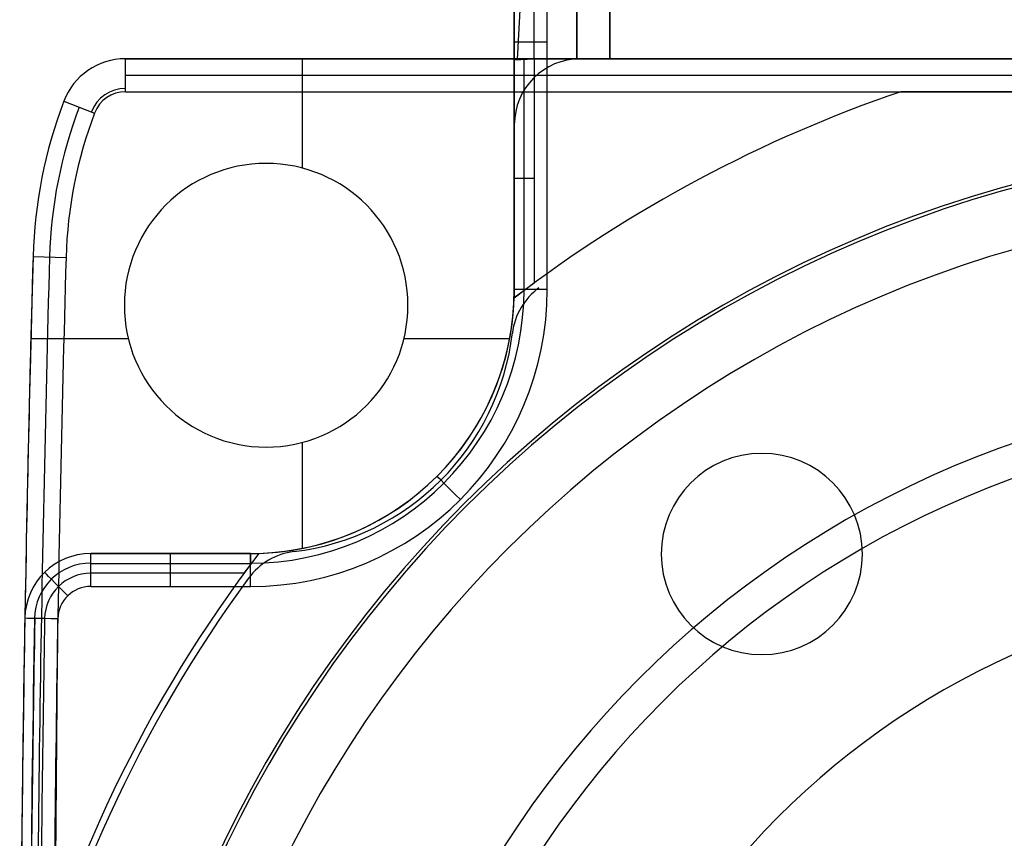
# Model space of a CAD drawing. Extents: x -20 to 20, y -20 to 37.2.
# Tile 3 of 10: x -20 to -5.1, y 8.2 to 20.6. Entities that reach past the tile are written whole.
import ezdxf

# ---------------------------------------------------------------- set-up
doc = ezdxf.new("R2010")
doc.units = 0
doc.layers.add('DEFAULT', color=7, linetype='CONTINUOUS')

msp = doc.modelspace()

# ---------------------------------------------------------------- linework, layer by layer
at = {"layer": 'DEFAULT'}
for p, q in [((-11.55, 27.358, 43), (-11.55, 20, 43)), ((-11.55, 20, 29.5), (-11.55, 27.358, 29.5)), ((-11.05, 20, 43.5), (-11.05, 27.358, 43.5)), ((-11.55, 20, 16), (-11.55, 27.296, 16)), ((-11.05, 27.296, 15.5), (-11.05, 20, 15.5)), ((-12.5, 16.5, -18), (-12.5, 24, -18)), ((-12.5, 24, -4.201), (-12.5, 19.985, -3.8)), ((-12.5, 16.5, -10.9), (-12.5, 24, -10.9)), ((-12.451, 19.987, -3.751), (-12.249, 24.025, -3.951)), ((-12.2, 20, -3.5), (-12.2, 24.03, -3.903)), ((-12, 16.5, -18.5), (-12, 24, -18.5)), ((-12.5, 20.25, -18), (-12.5, 20.25, -3.826)), ((-18.397, 20, 77), (18.397, 20, 77)), ((-18.397, 19.5, 77.5), (-18.397, 20, 77)), ((-11.5, 20, 72.5), (-18.397, 20, 72.5)), ((-18.397, 20, 77), (-18.397, 20, 72.5)), ((-18.397, 20, 74.25), (18.397, 20, 74.25)), ((-15.711, 18.341, 72.5), (-15.711, 20, 72.5)), ((-12.5, 19.985, -3.8), (-12.2, 20, -3.5)), ((-12.5, 19.985, -3.8), (-12.5, 16.5, -3.8)), ((-12.351, 16.487, -3.651), (-12.351, 19.992, -3.651)), ((-12.2, 20, -3.5), (-12.2, 16.599, -3.5)), ((-12.2, 20, -3.5), (12.2, 20, -3.5)), ((-11.55, 20, 43), (-11.55, 20, 16)), ((18.397, 20, -3.5), (-11.5, 20, -3.5)), ((18.397, 20), (-11.5, 20)), ((-11.5, 20), (-11.5, 20, -3.5)), ((-11.5, 20, -1.75), (18.397, 20, -1.75)), ((-11.5, 20, 72.5), (-11.5, 20, 71.5)), ((-11.5, 20, 71.5), (18.397, 20, 71.5)), ((18.397, 20), (-11.5, 20)), ((18.397, 20, 71.5), (-11.5, 20, 71.5)), ((-11.5, 20, 71.5), (-11.5, 20)), ((-11.5, 20, 35.75), (-9.4, 20, 35.75)), ((-1.798, 20, 43.5), (-11.05, 20, 43.5)), ((-11.05, 20, 15.5), (17.95, 20, 15.5)), ((-7.7, 20, 35.75), (-4.55, 20, 35.75)), ((-18.397, 19.75, 77.25), (18.397, 19.75, 77.25)), ((-18.397, 19.5, 77.5), (18.397, 19.5, 77.5)), ((6.642, 19.5, -4.8), (-6.642, 19.5, -4.8)), ((-19.331, 19.355, 77), (-18.864, 19.177, 77.5)), ((-19.331, 19.355, 77), (-19.331, 19.355, 72.5)), ((-12.5, 19, -3.5), (-12.5, 16.5, -3.5)), ((-12.5, 19, -3.5), (-12.5, 19)), ((-12.5, 19), (-12.5, 16.5)), ((-12.5, 16.5, -1.75), (-12.5, 19, -1.75)), ((-12.5, 16.5, 72.5), (-12.5, 19, 72.5)), ((-12.5, 19, 71.5), (-12.5, 19, 72.5)), ((-12.5, 16.5, 71.5), (-12.5, 19, 71.5)), ((-12.5, 16.5, 72), (-12.5, 19, 72)), ((-12.5, 19), (-12.5, 16.5)), ((-12.5, 19, 71.5), (-12.5, 16.5, 71.5)), ((-12.5, 19), (-12.5, 19, 71.5)), ((-12.5, 16.5, 35.75), (-12.5, 19, 35.75)), ((-16.263, 18.413, 77.5), (-16.263, 18.413, 72.5)), ((-12.2, 18.186, -3.5), (-12.5, 18.186, -3.8)), ((-12.5, 17.75, -3.5), (-12.5, 17.75)), ((-12.5, 17.75, 71.5), (-12.5, 17.75, 72.5)), ((-12.5, 17.75, 71.5), (-12.5, 17.75)), ((-19.797, 17.001, 77), (-19.297, 16.987, 77.5)), ((-19.797, 17.001, 77), (-19.797, 17.001, 72.5)), ((-12.2, 16.599, -3.5), (-12.502, 16.373, -3.802)), ((-12.5, 16.5, -3.8), (-12.502, 16.373, -3.802)), ((-12.5, 16.5, -3.8), (-12.5, 16.5, -18)), ((-12.5, 16.5, -3.5), (-12.5, 16.5)), ((-12.5, 16.5, 72.5), (-12.5, 16.5, 71.5)), ((-12.5, 16.5, 71.5), (-12.5, 16.5)), ((-12.126, 16.529, -3.5), (-12.126, 16.529, -5)), ((-12.502, 16.373, -3.802), (-12.502, 16.373, -4.8)), ((-18.413, 16.263, 72.5), (-18.413, 16.263, 77.5)), ((-14.113, 16.263, 77.5), (-14.113, 16.263, 72.5)), ((-12.528, 15.843, -5), (-12.528, 15.843, -3.5)), ((-19.83, 15.759, 72.5), (-18.353, 15.759, 72.5)), ((-14.174, 15.759, 72.5), (-12.569, 15.759, 72.5)), ((-15.711, 12.579, 72.5), (-15.711, 14.186, 72.5)), ((-16.263, 14.113, 77.5), (-16.263, 14.113, 72.5)), ((-18.922, 12.5, -18), (-16.5, 12.5, -18)), ((-16.5, 12.5, -3.8), (-18.922, 12.5, -3.8)), ((-18.922, 12.5, -3.8), (-18.922, 12.5, -18)), ((-18.922, 12.2, -3.5), (-18.922, 12.5, -3.8)), ((-18.922, 12.5, -10.9), (-16.5, 12.5, -10.9)), ((-16.5, 12.5, -3.5), (-18.922, 12.5, -3.5)), ((-18.922, 12.5), (-18.922, 12.5, -3.5)), ((-16.5, 12.5), (-18.922, 12.5)), ((-18.922, 12.5, -1.75), (-16.5, 12.5, -1.75)), ((-18.922, 12.5, 72.5), (-16.5, 12.5, 72.5)), ((-18.922, 12.5, 72.5), (-18.922, 12.5, 71.5)), ((-18.922, 12.5, 71.5), (-16.5, 12.5, 71.5)), ((-18.922, 12.5, 72), (-16.5, 12.5, 72)), ((-16.5, 12.5), (-18.922, 12.5)), ((-16.5, 12.5, 71.5), (-18.922, 12.5, 71.5)), ((-18.922, 12.5, 71.5), (-18.922, 12.5)), ((-18.922, 12.5, 35.75), (-16.5, 12.5, 35.75)), ((-17.711, 12.5, -18), (-17.711, 12.5, -3.8)), ((-17.711, 12.2, -3.5), (-17.711, 12.5, -3.8)), ((-17.711, 12.5, -3.5), (-17.711, 12.5)), ((-17.711, 12.5, 72.5), (-17.711, 12.5, 71.5)), ((-17.711, 12.5, 71.5), (-17.711, 12.5)), ((-16.5, 12.5, -3.8), (-16.5, 12.5, -18)), ((-16.5, 12.5, -3.8), (-16.5, 12.333, -3.633)), ((-16.5, 12.5, -3.5), (-16.5, 12.5)), ((-16.5, 12.5, 72.5), (-16.5, 12.5, 71.5)), ((-16.5, 12.5), (-16.5, 12.5, 71.5)), ((-16.373, 12.502, -4.8), (-16.373, 12.502, -3.8)), ((-15.843, 12.528, -3.5), (-15.843, 12.528, -5)), ((-18.922, 12.35, -3.65), (-16.5, 12.35, -3.65)), ((-16.5, 12.333, -3.633), (-16.599, 12.2, -3.5)), ((-16.599, 12.2, -3.5), (-18.922, 12.2, -3.5)), ((-16.529, 12.126, -3.5), (-16.529, 12.126, -5)), ((-18.922, 12, -18.5), (-16.5, 12, -18.5)), ((-19.922, 11.517, -3.8), (-19.922, 11.517, -18)), ((-19.622, 11.512, -3.5), (-19.922, 11.517, -3.8)), ((-19.922, 11.517), (-19.922, 11.517, -3.5)), ((-19.922, 11.517, 72.5), (-19.922, 11.517, 71.5)), ((-19.922, 11.517), (-19.922, 11.517, 71.5)), ((-19.5, 2.5, -18.5), (-19.422, 11.509, -18.5))]:
    msp.add_line(p, q, dxfattribs=at)
at = {"layer": 'DEFAULT', "extrusion": (-8.88178e-15, 1, 0)}
msp.add_arc((12, -18, 20.25), 0.5, 270, 0, dxfattribs=at)
at = {"layer": 'DEFAULT'}
for centre, radius, start, end in [((-18.397, 19, 77), 1, 90, 159.2164), ((-18.397, 19, 72.5), 1, 90, 159.2164), ((-18.397, 19, 74.75), 1, 90, 159.2164), ((-11.5, 19, -3.5), 1, 90, 180), ((-11.5, 19), 1, 90, 180), ((-11.5, 19, -1.75), 1, 90, 180), ((-11.5, 19, 72.5), 1, 90, 180), ((-11.5, 19, 71.5), 1, 90, 180), ((-11.5, 19, 72), 1, 90, 180), ((-11.5, 19, 71.5), 1, 90, 180), ((-11.5, 19), 1, 90, 180), ((-11.5, 19, 35.75), 1, 90, 180), ((-18.397, 19, 77.449), 0.551, 90, 159.2164), ((-18.397, 19, 77.5), 0.5, 90, 159.2164), ((0, 0, -4.8), 20.6, 108.8084, 127.3653), ((-12.6, 16.8, 77), 7.2, 159.2164, 178.3974), ((-12.6, 16.8, 72.5), 7.2, 159.2164, 178.3974), ((-12.6, 16.8, 74.75), 7.2, 159.2164, 178.3974), ((-12.6, 16.8, 77.25), 6.95, 159.2164, 178.3974), ((-12.6, 16.8, 77.5), 6.7, 159.2164, 178.3974), ((0, 0), 18.75, 0, 180), ((0, 0, -4.8), 18.7, 90, 270), ((-16.263, 16.263, 77.5), 2.15, 0, 180), ((-16.263, 16.263, 72.5), 2.15, 0, 180), ((-16.263, 16.263, 75), 2.15, 0, 180), ((0, 0, 71.5), 17.8, 0, 180), ((498.5, 2.5, 77), 518.5, 178.39739, 180), ((498.5, 2.5, 74.25), 518.5, 178.39739, 180), ((498.5, 2.5, 72.5), 518.5, 178.39739, 179.00354), ((498.5, 2.5, 77.25), 518.25, 178.39739, 180), ((498.5, 2.5, 77.5), 518, 178.39739, 180), ((-16.5, 16.5, -18.5), 4.5, 270, 0), ((-16.5, 16.5, -18), 4, 270, 0), ((-16.5, 16.5, -18.354), 4.147, 270, 0), ((-16.5, 16.5, -10.9), 4, 270, 0), ((-16.5, 16.5), 4, 270, 0), ((-16.5, 16.5, -3.5), 4, 270, 0), ((-16.5, 16.5, -1.75), 4, 270, 0), ((-16.5, 16.5, 72.5), 4, 270, 0), ((-16.5, 16.5, 71.5), 4, 270, 0), ((-16.5, 16.5, 72), 4, 270, 0), ((-16.5, 16.5, 71.5), 4, 270, 0), ((-16.5, 16.5), 4, 270, 0), ((-16.5, 16.5, 35.75), 4, 270, 0), ((-11.535, 15.722, -5), 1, 126.2658, 173.0898), ((-11.535, 15.722, -3.5), 1, 126.2658, 173.0898), ((-11.535, 15.722, -4.25), 1, 126.2658, 173.0898), ((-16.5, 16.5, -4.8), 4, 271.8264, 358.1736), ((-16.263, 16.263, 77.5), 2.15, 180, 0), ((-16.263, 16.263, 72.5), 2.15, 180, 0), ((-16.263, 16.263, 75), 2.15, 180, 0), ((-16.3, 16.3, -3.5), 3.8, 276.9102, 353.0898), ((-16.3, 16.3, -5), 3.8, 276.9102, 353.0898), ((-16.3, 16.3, -4.25), 3.8, 276.9102, 353.0898), ((0, 0, 77.5), 15, 0, 180), ((0, 0, 79.5), 15, 0, 180), ((0, 0, 78.5), 15, 0, 180), ((0, 0, 80), 14.5, 0, 180), ((-8.747, 12.492, -3.5), 1.525, 0, 180), ((0, 0, -4.8), 20.6, 142.6347, 166.0701), ((-18.922, 11.5, -18), 1, 90, 179.0035), ((-18.922, 11.5, -3.8), 1, 90, 179.0035), ((-18.922, 11.5, -10.9), 1, 90, 179.0035), ((-18.922, 11.5), 1, 90, 179.0035), ((-18.922, 11.5, -3.5), 1, 90, 179.0035), ((-18.922, 11.5, -1.75), 1, 90, 179.0035), ((-18.922, 11.5, 72.5), 1, 90, 179.0035), ((-18.922, 11.5, 71.5), 1, 90, 179.0035), ((-18.922, 11.5, 72), 1, 90, 179.0035), ((-18.922, 11.5, 71.5), 1, 90, 179.0035), ((-18.922, 11.5), 1, 90, 179.0035), ((-18.922, 11.5, 35.75), 1, 90, 179.0035), ((-15.722, 11.535, -3.5), 1, 96.9102, 143.7342), ((-15.722, 11.535, -5), 1, 96.9102, 143.7342), ((-15.722, 11.535, -4.25), 1, 96.9102, 143.7342), ((-16.5, 16.5, -3.8), 4, 270, 271.8264), ((-8.747, 12.492, -3.5), 1.525, 180, 0), ((-18.922, 11.5, -18.354), 0.854, 90, 179.0035), ((0, 0, -3.5), 20.5, 143.7342, 166.9972), ((0, 0, -5), 20.5, 143.7342, 166.9972), ((0, 0, -4.25), 20.5, 143.7342, 166.9972), ((-18.922, 11.5, -3.5), 0.7, 90, 179.0035), ((-18.922, 11.5, -18.5), 0.5, 90, 179.0035), ((0, 0, -3.5), 12.025, 0, 180), ((498.5, 2.5, -18), 518.5, 179.00354, 180), ((498.5, 2.5, -10.9), 518.5, 179.00354, 180), ((498.5, 2.5, -3.5), 518.5, 179.00354, 180), ((498.5, 2.5), 518.5, 179.00354, 180), ((498.5, 2.5, -1.75), 518.5, 179.00354, 180), ((498.5, 2.5, 71.5), 518.5, 179.00354, 180), ((498.5, 2.5), 518.5, 179.00354, 180), ((498.5, 2.5, 71.5), 518.5, 179.00354, 180), ((498.5, 2.5, 35.75), 518.5, 179.00354, 180), ((498.5, 2.5, -3.8), 518.5, 179.00354, 179.72829), ((498.5, 2.5, -18.354), 518.354, 179.00354, 180), ((498.5, 2.5, -3.65), 518.35, 179.00354, 179.66401), ((498.5, 2.5, -3.5), 518.2, 179.00354, 179.60616)]:
    msp.add_arc(centre, radius, start, end, dxfattribs=at)
at = {"layer": 'DEFAULT', "extrusion": (0, 1, 0)}
for centre, radius, start, end in [((11.05, 43, 20), 0.5, 0, 90), ((8.55, 19.7, 20), 1.275, 270, 90), ((8.55, 36.7, 20), 1.275, 270, 90), ((8.55, 19.7, 20), 1.275, 90, 270), ((8.55, 36.7, 20), 1.275, 90, 270)]:
    msp.add_arc(centre, radius, start, end, dxfattribs=at)
at = {"layer": 'DEFAULT', "extrusion": (7.10543e-15, 1, 7.10543e-15)}
msp.add_arc((11.05, 16, 20), 0.5, 270, 0, dxfattribs=at)
at = {"layer": 'DEFAULT', "extrusion": (-7.10543e-15, 1, 1.42109e-14)}
msp.add_arc((12, -18, 16.5), 0.5, 270, 360, dxfattribs=at)
at = {"layer": 'DEFAULT', "extrusion": (0.707107, 0.707107, 1.64169e-14)}
msp.add_arc((18.835, -18), 0.5, 270, 0, dxfattribs=at)
at = {"layer": 'DEFAULT', "extrusion": (1, 7.10543e-15, -7.10543e-15)}
msp.add_arc((12, -18, -18.922), 0.5, 270, 0, dxfattribs=at)
at = {"layer": 'DEFAULT', "extrusion": (1, 8.88178e-15, 0)}
msp.add_arc((12, -18, -17.711), 0.5, 270, 0, dxfattribs=at)
at = {"layer": 'DEFAULT', "extrusion": (1, 4.51773e-28, 4.26326e-14)}
msp.add_arc((12, -18, -16.5), 0.5, 270, 0, dxfattribs=at)
at = {"layer": 'DEFAULT', "extrusion": (0.713229, 0.700931, -1.75561e-14)}
msp.add_arc((21.965, -18, -5.435), 0.5, 270, 0, dxfattribs=at)
at = {"layer": 'DEFAULT', "extrusion": (0.017391, 0.999849, 7.55231e-14)}
msp.add_arc((19.619, -18, 11.169), 0.5, 270, 360, dxfattribs=at)

doc.saveas('drawing.dxf')
